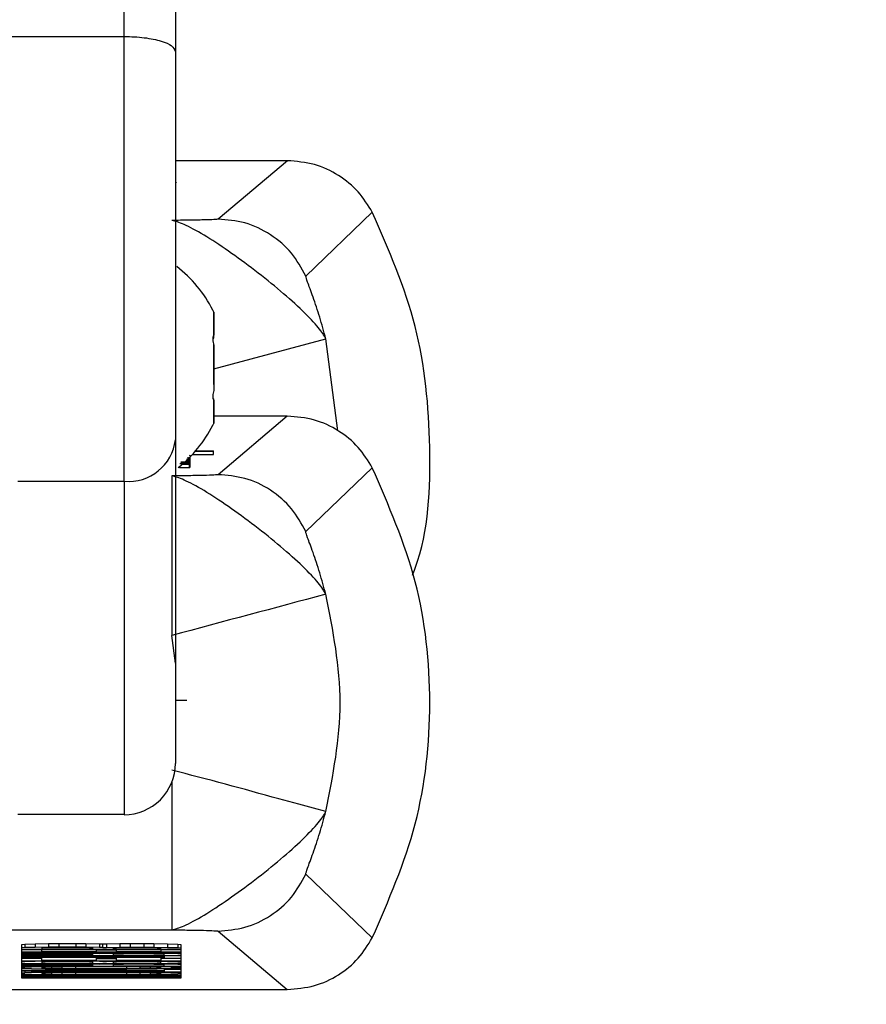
# Model space of a CAD drawing. Header units: inches. Extents: x 218.9 to 312.4, y 214.8 to 247.8.
# Tile 134 of 256: x 256.518 to 256.5833, y 223.5992 to 223.6751. Entities that reach past the tile are written whole.
import ezdxf

# ---------------------------------------------------------------- set-up
doc = ezdxf.new("R2010")
doc.units = ezdxf.units.IN
doc.header["$LTSCALE"] = 0.25
doc.header["$MEASUREMENT"] = 0
doc.layers.add('ANNOTATIONS', color=1, linetype='Continuous')
doc.layers.add('MOTOR RH', color=7, linetype='Continuous')
doc.styles.add('ARIAL', font='arial.ttf', dxfattribs={"height": 0.09375})
doc.dimstyles.new('STANDARD$0', dxfattribs={"dimtxt": 0.09375, "dimasz": 0.09375, "dimexe": 0.03125, "dimexo": 0.046875, "dimgap": 0.09, "dimtad": 0, "dimtih": 1, "dimtoh": 1, "dimdec": 4, "dimzin": 0, "dimdsep": 46, "dimtxsty": 'ARIAL', "dimcen": 0.09, "dimadec": 0, "dimazin": 0, "dimtfac": 1, "dimtdec": 4, "dimtofl": 0, "dimtmove": 0, "dimatfit": 1, "dimfxl": 1, "dimtolj": 1, "dimtzin": 0, "dimarcsym": 0})

# ---------------------------------------------------------------- blocks, each defined once
blk = doc.blocks.new('*D113')
at = {"layer": 'ANNOTATIONS', "color": 0, "lineweight": -2, "transparency": 16777216}
for p, q in [((255.4929976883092, 223.5726725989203), (255.4929976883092, 225.8445399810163)), ((256.9914460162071, 225.558016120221), (256.9914460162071, 225.8445399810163)), ((255.5867476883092, 225.8132899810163), (256.0611257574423, 225.8132899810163)), ((256.8976960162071, 225.8132899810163), (256.4233179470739, 225.8132899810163))]:
    blk.add_line(p, q, dxfattribs=at)
at = {"layer": 'ANNOTATIONS', "color": 0, "transparency": 16777216}
for points in [[(255.5867476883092, 225.8289149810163), (255.5867476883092, 225.7976649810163), (255.4929976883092, 225.8132899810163)], [(256.8976960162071, 225.8289149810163), (256.8976960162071, 225.7976649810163), (256.9914460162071, 225.8132899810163)]]:
    blk.add_solid(points, dxfattribs=at)
at = {"layer": 'defpoints', "color": 0, "transparency": 16777216}
for p in [(255.4929976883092, 225.8132899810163), (256.9914460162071, 225.511141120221), (255.4929976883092, 223.5257975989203)]:
    blk.add_point(p, dxfattribs=at)
at = {"layer": 'ANNOTATIONS', "color": 0, "transparency": 16777216, "insert": (256.2422218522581, 225.8132899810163), "char_height": 0.09375, "attachment_point": 5, "style": 'ARIAL'}
blk.add_mtext('\\A1;25"', dxfattribs=at)
blk = doc.blocks.new('*D115')
at = {"layer": 'ANNOTATIONS', "color": 0, "lineweight": -2, "transparency": 16777216}
for p, q in [((255.4929976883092, 223.5726725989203), (255.4929976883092, 225.542391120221)), ((256.8367468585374, 224.8765007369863), (256.8367468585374, 225.542391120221)), ((255.5867476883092, 225.511141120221), (255.87455039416, 225.511141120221)), ((256.7429968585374, 225.511141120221), (256.4551941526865, 225.511141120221))]:
    blk.add_line(p, q, dxfattribs=at)
at = {"layer": 'ANNOTATIONS', "color": 0, "transparency": 16777216}
for points in [[(255.5867476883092, 225.526766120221), (255.5867476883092, 225.495516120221), (255.4929976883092, 225.511141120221)], [(256.7429968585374, 225.526766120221), (256.7429968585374, 225.495516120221), (256.8367468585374, 225.511141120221)]]:
    blk.add_solid(points, dxfattribs=at)
at = {"layer": 'defpoints', "color": 0, "transparency": 16777216}
for p in [(256.8367468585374, 225.511141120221), (256.8367468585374, 224.8296257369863), (255.4929976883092, 223.5257975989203)]:
    blk.add_point(p, dxfattribs=at)
at = {"layer": 'ANNOTATIONS', "color": 0, "transparency": 16777216, "insert": (256.1648722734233, 225.511141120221), "char_height": 0.09375, "attachment_point": 5, "style": 'ARIAL'}
blk.add_mtext('\\A1;21 1/2"', dxfattribs=at)

msp = doc.modelspace()

# ---------------------------------------------------------------- linework, layer by layer
at = {"layer": 'MOTOR RH'}
for p, q in [((256.5260811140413, 223.6395169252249), (256.5260811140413, 223.6914691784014)), ((256.5152548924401, 223.6737895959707), (256.5260811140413, 223.6737872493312)), ((256.5386461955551, 223.6642199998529), (256.5300187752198, 223.6642199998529)), ((256.5386461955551, 223.6642199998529), (256.5333181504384, 223.6597121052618)), ((256.5300856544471, 223.6625280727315), (256.5300856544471, 223.6625069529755)), ((256.5451933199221, 223.6602424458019), (256.5400612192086, 223.6553262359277)), ((256.5329708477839, 223.6505461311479), (256.5329708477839, 223.6525384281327)), ((256.532906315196, 223.6505461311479), (256.5329708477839, 223.6505461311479)), ((256.5329708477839, 223.6506705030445), (256.5329215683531, 223.6506705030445)), ((256.5329708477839, 223.6481830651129), (256.5416170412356, 223.6504968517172)), ((256.5425486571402, 223.6434076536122), (256.5416123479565, 223.6504968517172)), ((256.5329708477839, 223.6469792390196), (256.5329708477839, 223.650025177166)), ((256.5329250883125, 223.6458716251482), (256.5329708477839, 223.6458716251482)), ((256.5329708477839, 223.6458059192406), (256.5329708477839, 223.6458716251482)), ((256.5329708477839, 223.64400370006), (256.5329708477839, 223.6457402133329)), ((256.5386450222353, 223.6445316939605), (256.5329708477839, 223.6445316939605)), ((256.5386450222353, 223.6445316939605), (256.5333181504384, 223.6400237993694)), ((256.5311134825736, 223.6415139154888), (256.5311475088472, 223.6415209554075)), ((256.5311475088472, 223.6414646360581), (256.5311475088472, 223.6415209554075)), ((256.5311475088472, 223.6405987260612), (256.5311475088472, 223.6413871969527)), ((256.531334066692, 223.6415843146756), (256.5329567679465, 223.6415843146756)), ((256.5315546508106, 223.6418283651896), (256.5329567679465, 223.6418283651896)), ((256.5315710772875, 223.6418494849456), (256.5329567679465, 223.6418494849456)), ((256.5329567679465, 223.6415843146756), (256.5329567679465, 223.6418494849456)), ((256.5303285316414, 223.6405846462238), (256.5303285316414, 223.6406386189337)), ((256.5305561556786, 223.6408310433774), (256.5311052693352, 223.6408310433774)), ((256.5306617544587, 223.6408662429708), (256.5306617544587, 223.6409155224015)), ((256.5307955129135, 223.6410445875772), (256.5310020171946, 223.6410445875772)), ((256.5310020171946, 223.6410657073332), (256.5308166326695, 223.6410657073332)), ((256.5308752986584, 223.6411196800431), (256.5310020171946, 223.6411196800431)), ((256.5310020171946, 223.6411407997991), (256.5308964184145, 223.6411407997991)), ((256.530915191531, 223.641157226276), (256.531058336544, 223.641157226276)), ((256.5310020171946, 223.6412440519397), (256.5310020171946, 223.6413707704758)), ((256.5310020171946, 223.6412604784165), (256.5311134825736, 223.6412675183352)), ((256.5310020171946, 223.6410445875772), (256.5310020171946, 223.6411407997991)), ((256.531058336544, 223.6412065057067), (256.531058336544, 223.6412980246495)), ((256.531058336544, 223.641157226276), (256.5311475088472, 223.6411713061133)), ((256.531058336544, 223.6409108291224), (256.531058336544, 223.641157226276)), ((256.5311052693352, 223.6405846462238), (256.5311052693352, 223.6408310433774)), ((256.5297383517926, 223.6399299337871), (256.5297383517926, 223.6276288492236)), ((256.5302651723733, 223.6406010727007), (256.5303285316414, 223.6405987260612)), ((256.5303285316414, 223.6405846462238), (256.5311052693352, 223.6405846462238)), ((256.5451933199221, 223.6405541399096), (256.5400612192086, 223.6356379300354)), ((256.5178913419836, 223.6395169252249), (256.5260811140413, 223.6395169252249)), ((256.5300176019, 223.6255051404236), (256.5297383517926, 223.6276288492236)), ((256.5309081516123, 223.6226164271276), (256.5300176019, 223.6226164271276)), ((256.5260799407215, 223.6138235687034), (256.5178913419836, 223.6138235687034)), ((256.5451933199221, 223.6043290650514), (256.5400600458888, 223.6092382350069)), ((256.4909261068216, 223.6049462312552), (256.5297383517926, 223.6049462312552)), ((256.5333181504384, 223.6048523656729), (256.5386450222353, 223.6003515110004)), ((256.5184193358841, 223.6038245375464), (256.5181565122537, 223.6038034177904)), ((256.5181565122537, 223.6038034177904), (256.5181565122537, 223.6012479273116)), ((256.5184193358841, 223.6035781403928), (256.5181565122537, 223.6035570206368)), ((256.5181565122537, 223.6034467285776), (256.5304599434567, 223.6034467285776)), ((256.5192042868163, 223.6038433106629), (256.5184193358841, 223.6038245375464)), ((256.5184193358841, 223.6038245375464), (256.5184193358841, 223.6035781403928)), ((256.5192042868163, 223.6035969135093), (256.5184193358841, 223.6035781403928)), ((256.5202508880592, 223.6038573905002), (256.5192042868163, 223.6038433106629)), ((256.5192042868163, 223.6038433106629), (256.5192042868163, 223.6035969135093)), ((256.5202508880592, 223.6036109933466), (256.5192042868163, 223.6035969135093)), ((256.5199892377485, 223.6035757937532), (256.5197275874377, 223.6035617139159)), ((256.5197275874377, 223.6035617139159), (256.5197275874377, 223.6034748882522)), ((256.5197275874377, 223.6034748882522), (256.5236546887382, 223.6034748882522)), ((256.5197275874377, 223.6032730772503), (256.5197275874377, 223.6034467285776)), ((256.52051253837, 223.6035828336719), (256.5199892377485, 223.6035757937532)), ((256.5210370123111, 223.6038620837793), (256.5202508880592, 223.6038573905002)), ((256.5202508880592, 223.6038573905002), (256.5202508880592, 223.6036109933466)), ((256.5210370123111, 223.6036156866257), (256.5202508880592, 223.6036109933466)), ((256.5212986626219, 223.603587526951), (256.52051253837, 223.6035828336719)), ((256.5223452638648, 223.6038620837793), (256.5210370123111, 223.6038620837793)), ((256.5210370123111, 223.6038620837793), (256.5210370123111, 223.6036156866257)), ((256.5223452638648, 223.6036156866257), (256.5210370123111, 223.6036156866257)), ((256.5220836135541, 223.603587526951), (256.5212986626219, 223.603587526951)), ((256.5228685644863, 223.6035828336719), (256.5220836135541, 223.603587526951)), ((256.523130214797, 223.6038573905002), (256.5223452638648, 223.6038620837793)), ((256.5223452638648, 223.6038620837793), (256.5223452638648, 223.6036156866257)), ((256.523130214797, 223.6036109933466), (256.5223452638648, 223.6036156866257)), ((256.5233930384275, 223.6035734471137), (256.5228685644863, 223.6035828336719)), ((256.5241779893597, 223.6038433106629), (256.523130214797, 223.6038573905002)), ((256.523130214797, 223.6038573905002), (256.523130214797, 223.6036109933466)), ((256.5241779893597, 223.6035969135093), (256.523130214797, 223.6036109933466)), ((256.5236546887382, 223.6035617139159), (256.5233930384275, 223.6035734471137)), ((256.5236546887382, 223.6034748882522), (256.5236546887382, 223.6035617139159)), ((256.5239163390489, 223.6034467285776), (256.5239163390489, 223.6032730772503)), ((256.5244396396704, 223.6038339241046), (256.5241779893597, 223.6038433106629)), ((256.5241779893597, 223.6038433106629), (256.5241779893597, 223.6035969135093)), ((256.5244396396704, 223.603587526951), (256.5241779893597, 223.6035969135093)), ((256.5247012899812, 223.6038433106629), (256.5244396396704, 223.6038339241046)), ((256.5244396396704, 223.603587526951), (256.5244396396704, 223.6038339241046)), ((256.5244396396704, 223.603587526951), (256.5247012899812, 223.6035969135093)), ((256.525747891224, 223.6038573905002), (256.5247012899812, 223.6038433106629)), ((256.5247012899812, 223.6038433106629), (256.5247012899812, 223.6035969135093)), ((256.5247012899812, 223.6035969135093), (256.525747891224, 223.6036109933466)), ((256.5254862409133, 223.6035734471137), (256.5252245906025, 223.6035617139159)), ((256.5252245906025, 223.6035617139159), (256.5252245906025, 223.6034748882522)), ((256.5252245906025, 223.6034748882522), (256.5288900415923, 223.6034748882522)), ((256.5260107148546, 223.6035828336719), (256.5254862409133, 223.6035734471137)), ((256.5254862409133, 223.6032730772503), (256.5254862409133, 223.6034467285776)), ((256.526534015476, 223.6038620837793), (256.525747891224, 223.6038573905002)), ((256.525747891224, 223.6038573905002), (256.525747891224, 223.6036109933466)), ((256.525747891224, 223.6036109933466), (256.526534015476, 223.6036156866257)), ((256.5267956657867, 223.603587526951), (256.5260107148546, 223.6035828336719)), ((256.5275806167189, 223.6038620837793), (256.526534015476, 223.6038620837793)), ((256.526534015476, 223.6038620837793), (256.526534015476, 223.6036156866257)), ((256.526534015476, 223.6036156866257), (256.5275806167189, 223.6036156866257)), ((256.5273189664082, 223.603587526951), (256.5267956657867, 223.603587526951)), ((256.5281039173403, 223.6035828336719), (256.5273189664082, 223.603587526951)), ((256.5283655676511, 223.6038573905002), (256.5275806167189, 223.6038620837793)), ((256.5275806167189, 223.6038620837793), (256.5275806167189, 223.6036156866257)), ((256.5275806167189, 223.6036156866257), (256.5283655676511, 223.6036109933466)), ((256.5286283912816, 223.6035734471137), (256.5281039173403, 223.6035828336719)), ((256.5294133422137, 223.6038433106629), (256.5283655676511, 223.6038573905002)), ((256.5283655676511, 223.6038573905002), (256.5283655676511, 223.6036109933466)), ((256.5283655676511, 223.6036109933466), (256.5294133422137, 223.6035969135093)), ((256.5288900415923, 223.6035617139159), (256.5286283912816, 223.6035734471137)), ((256.5288900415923, 223.6034748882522), (256.5288900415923, 223.6035617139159)), ((256.5288900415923, 223.6034467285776), (256.5288900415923, 223.6032730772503)), ((256.530198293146, 223.6038245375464), (256.5294133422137, 223.6038433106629)), ((256.5294133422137, 223.6038433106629), (256.5294133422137, 223.6035969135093)), ((256.5294133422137, 223.6035969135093), (256.530198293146, 223.6035781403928)), ((256.5304599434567, 223.6038034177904), (256.530198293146, 223.6038245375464)), ((256.530198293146, 223.6038245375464), (256.530198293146, 223.6035781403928)), ((256.530198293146, 223.6035781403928), (256.5304599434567, 223.6035570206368)), ((256.5304599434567, 223.6012479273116), (256.5304599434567, 223.6038034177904)), ((256.5197275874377, 223.6034115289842), (256.5181565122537, 223.6034115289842)), ((256.5181565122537, 223.6032472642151), (256.5304599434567, 223.6032472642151)), ((256.5304599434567, 223.6032097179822), (256.5181565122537, 223.6032097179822)), ((256.5181565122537, 223.6031839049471), (256.5304599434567, 223.6031839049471)), ((256.5241779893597, 223.6031064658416), (256.5181565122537, 223.6031463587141)), ((256.5181565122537, 223.6031158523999), (256.5236546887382, 223.6030783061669)), ((256.5236546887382, 223.6030008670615), (256.5181565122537, 223.6030008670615)), ((256.5181565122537, 223.6029727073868), (256.5304599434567, 223.6029727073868)), ((256.5291516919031, 223.6028647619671), (256.5181565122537, 223.6028647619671)), ((256.5181565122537, 223.6028366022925), (256.5291516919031, 223.6028366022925)), ((256.5197275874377, 223.6027286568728), (256.5181565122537, 223.6027286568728)), ((256.5239163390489, 223.6032730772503), (256.5197275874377, 223.6032730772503)), ((256.5197275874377, 223.6025902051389), (256.5197275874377, 223.6028366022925)), ((256.5236546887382, 223.6030008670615), (256.5236546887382, 223.6030783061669)), ((256.5254862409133, 223.6033927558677), (256.5239163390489, 223.6033927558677)), ((256.5239163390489, 223.6028366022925), (256.5239163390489, 223.6025902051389)), ((256.5254862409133, 223.6027098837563), (256.5239163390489, 223.6027098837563)), ((256.5241779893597, 223.6031839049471), (256.5241779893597, 223.6031064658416)), ((256.5247012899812, 223.6031228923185), (256.5241779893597, 223.6031064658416)), ((256.5247012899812, 223.6031839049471), (256.5247012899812, 223.6031228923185)), ((256.525747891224, 223.6031369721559), (256.5247012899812, 223.6031228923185)), ((256.5254862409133, 223.6031017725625), (256.5252245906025, 223.6030876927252)), ((256.5252245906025, 223.6030876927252), (256.5252245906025, 223.6030008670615)), ((256.5252245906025, 223.6030008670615), (256.5291516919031, 223.6030008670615)), ((256.5288900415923, 223.6032730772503), (256.5254862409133, 223.6032730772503)), ((256.5260107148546, 223.6031111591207), (256.5254862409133, 223.6031017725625)), ((256.5254862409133, 223.6025902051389), (256.5254862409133, 223.6028366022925)), ((256.525747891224, 223.6031839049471), (256.525747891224, 223.6031369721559)), ((256.526534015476, 223.603141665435), (256.525747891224, 223.6031369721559)), ((256.5267956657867, 223.6031158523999), (256.5260107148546, 223.6031111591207)), ((256.526534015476, 223.6031839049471), (256.526534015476, 223.603141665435)), ((256.5275806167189, 223.603141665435), (256.526534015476, 223.603141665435)), ((256.5275806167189, 223.6031158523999), (256.5267956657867, 223.6031158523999)), ((256.5275806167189, 223.6031839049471), (256.5275806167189, 223.603141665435)), ((256.5283655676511, 223.6031369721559), (256.5275806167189, 223.603141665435)), ((256.5283655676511, 223.6031111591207), (256.5275806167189, 223.6031158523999)), ((256.5283655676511, 223.6031839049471), (256.5283655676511, 223.6031369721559)), ((256.5294133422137, 223.6031228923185), (256.5283655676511, 223.6031369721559)), ((256.5288900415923, 223.6031017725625), (256.5283655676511, 223.6031111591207)), ((256.5304599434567, 223.6034115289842), (256.5288900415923, 223.6034115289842)), ((256.5291516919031, 223.6030876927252), (256.5288900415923, 223.6031017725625)), ((256.5288900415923, 223.6028366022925), (256.5288900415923, 223.6025902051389)), ((256.5304599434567, 223.6027286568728), (256.5288900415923, 223.6027286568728)), ((256.5291516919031, 223.6030008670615), (256.5291516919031, 223.6030876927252)), ((256.5291516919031, 223.6029727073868), (256.5291516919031, 223.6028647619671)), ((256.5304599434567, 223.6029375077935), (256.5291516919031, 223.6029375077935)), ((256.5291516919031, 223.6028366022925), (256.5291516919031, 223.6027638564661)), ((256.5291516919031, 223.6027638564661), (256.5304599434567, 223.6027638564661)), ((256.5294133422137, 223.6031839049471), (256.5294133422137, 223.6031228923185)), ((256.530198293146, 223.6031064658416), (256.5294133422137, 223.6031228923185)), ((256.530198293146, 223.6031839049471), (256.530198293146, 223.6031064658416)), ((256.5304599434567, 223.6030829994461), (256.530198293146, 223.6031064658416)), ((256.5181565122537, 223.6025643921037), (256.5304599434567, 223.6025643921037)), ((256.5184193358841, 223.6024916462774), (256.5181565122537, 223.6024681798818)), ((256.5181565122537, 223.6023602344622), (256.5304599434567, 223.6023578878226)), ((256.5241779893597, 223.6022827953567), (256.5181565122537, 223.6023226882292)), ((256.5181565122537, 223.6022898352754), (256.5236546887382, 223.602254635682)), ((256.5236546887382, 223.6021771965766), (256.5181565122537, 223.6021771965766)), ((256.5181565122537, 223.6021490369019), (256.5304599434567, 223.6021490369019)), ((256.5184193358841, 223.6020622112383), (256.5181565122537, 223.6020410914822)), ((256.5181565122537, 223.6020035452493), (256.5184193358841, 223.6019824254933)), ((256.5184193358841, 223.6025643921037), (256.5184193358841, 223.6024916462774)), ((256.5192042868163, 223.6025104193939), (256.5184193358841, 223.6024916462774)), ((256.5184193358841, 223.6021490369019), (256.5184193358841, 223.6020622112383)), ((256.5189426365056, 223.6020809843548), (256.5184193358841, 223.6020622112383)), ((256.5184193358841, 223.6019824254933), (256.5189426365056, 223.6019636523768)), ((256.5189426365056, 223.6021490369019), (256.5189426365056, 223.6020809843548)), ((256.5199892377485, 223.6020997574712), (256.5189426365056, 223.6020809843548)), ((256.5189426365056, 223.6019636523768), (256.5199892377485, 223.6019448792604)), ((256.5192042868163, 223.6025643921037), (256.5192042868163, 223.6025104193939)), ((256.5202508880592, 223.6025221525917), (256.5192042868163, 223.6025104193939)), ((256.5239163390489, 223.6025902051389), (256.5197275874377, 223.6025902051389)), ((256.5199892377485, 223.6024869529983), (256.5197275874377, 223.6024728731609)), ((256.5197275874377, 223.6024728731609), (256.5197275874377, 223.6023860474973)), ((256.5197275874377, 223.6023860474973), (256.5236546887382, 223.6023860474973)), ((256.5199892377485, 223.6020598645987), (256.5197275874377, 223.6020410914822)), ((256.5197275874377, 223.6020410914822), (256.5197275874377, 223.6020035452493)), ((256.5197275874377, 223.6020035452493), (256.5199892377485, 223.6019847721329)), ((256.52051253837, 223.6024963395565), (256.5199892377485, 223.6024869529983)), ((256.5199892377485, 223.6021490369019), (256.5199892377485, 223.6020997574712)), ((256.5210370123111, 223.6021091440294), (256.5199892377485, 223.6020997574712)), ((256.52051253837, 223.6020715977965), (256.5199892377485, 223.6020598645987)), ((256.5199892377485, 223.6019847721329), (256.5199892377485, 223.6020598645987)), ((256.5199892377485, 223.6019847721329), (256.52051253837, 223.6019730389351)), ((256.5199892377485, 223.6019448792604), (256.5210370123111, 223.6019354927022)), ((256.5202508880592, 223.6025643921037), (256.5202508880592, 223.6025221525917)), ((256.5210370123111, 223.6025268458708), (256.5202508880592, 223.6025221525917)), ((256.5212986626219, 223.6025010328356), (256.52051253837, 223.6024963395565)), ((256.5212986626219, 223.6020809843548), (256.52051253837, 223.6020715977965)), ((256.52051253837, 223.6019730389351), (256.52051253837, 223.6020715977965)), ((256.52051253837, 223.6019730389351), (256.5212986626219, 223.6019636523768)), ((256.5210370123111, 223.6025643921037), (256.5210370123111, 223.6025268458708)), ((256.5223452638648, 223.6025268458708), (256.5210370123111, 223.6025268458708)), ((256.5210370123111, 223.6021490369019), (256.5210370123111, 223.6021091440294)), ((256.5223452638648, 223.6021138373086), (256.5210370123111, 223.6021091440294)), ((256.5210370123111, 223.6019354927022), (256.5223452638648, 223.601930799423)), ((256.5220836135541, 223.6025010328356), (256.5212986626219, 223.6025010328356)), ((256.5223452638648, 223.6020856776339), (256.5212986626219, 223.6020809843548)), ((256.5212986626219, 223.6019636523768), (256.5212986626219, 223.6020809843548)), ((256.5212986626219, 223.6019636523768), (256.5223452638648, 223.6019589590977)), ((256.5228685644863, 223.6024963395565), (256.5220836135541, 223.6025010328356)), ((256.5223452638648, 223.6025643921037), (256.5223452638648, 223.6025268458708)), ((256.523130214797, 223.6025221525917), (256.5223452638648, 223.6025268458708)), ((256.5223452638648, 223.6021490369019), (256.5223452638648, 223.6021138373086)), ((256.5262723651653, 223.6021138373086), (256.5223452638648, 223.6021138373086)), ((256.5262723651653, 223.6020856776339), (256.5223452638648, 223.6020856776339)), ((256.5223452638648, 223.6019589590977), (256.5223452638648, 223.6020856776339)), ((256.5223452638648, 223.6019589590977), (256.5262723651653, 223.6019589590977)), ((256.5223452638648, 223.601930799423), (256.5262723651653, 223.601930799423)), ((256.5233918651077, 223.6024869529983), (256.5228685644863, 223.6024963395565)), ((256.523130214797, 223.6025643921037), (256.523130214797, 223.6025221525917)), ((256.5241779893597, 223.6025104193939), (256.523130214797, 223.6025221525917)), ((256.5236546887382, 223.6024728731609), (256.5233918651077, 223.6024869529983)), ((256.5236546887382, 223.6023860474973), (256.5236546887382, 223.6024728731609)), ((256.5236546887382, 223.6021771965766), (256.5236546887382, 223.602254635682)), ((256.5241779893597, 223.6025643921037), (256.5241779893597, 223.6025104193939)), ((256.5244396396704, 223.6025010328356), (256.5241779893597, 223.6025104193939)), ((256.5241779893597, 223.6023602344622), (256.5241779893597, 223.6022827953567)), ((256.5247012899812, 223.6022992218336), (256.5241779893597, 223.6022827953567)), ((256.5244396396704, 223.6025010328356), (256.5244396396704, 223.6025643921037)), ((256.5244396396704, 223.6025010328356), (256.5247012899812, 223.6025104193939)), ((256.5247012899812, 223.6025643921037), (256.5247012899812, 223.6025104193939)), ((256.5247012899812, 223.6025104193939), (256.525747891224, 223.6025221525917)), ((256.5247012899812, 223.6023602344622), (256.5247012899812, 223.6022992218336)), ((256.525747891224, 223.602313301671), (256.5247012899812, 223.6022992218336)), ((256.5254862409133, 223.6024869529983), (256.5252245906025, 223.6024728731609)), ((256.5252245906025, 223.6024728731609), (256.5252245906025, 223.6023860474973)), ((256.5252245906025, 223.6023860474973), (256.5288900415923, 223.6023860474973)), ((256.5254862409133, 223.6022781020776), (256.5252245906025, 223.6022640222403)), ((256.5252245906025, 223.6022640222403), (256.5252245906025, 223.6021771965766)), ((256.5252245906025, 223.6021771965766), (256.5291516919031, 223.6021771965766)), ((256.5288900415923, 223.6025902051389), (256.5254862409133, 223.6025902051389)), ((256.5260107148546, 223.6024963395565), (256.5254862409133, 223.6024869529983)), ((256.5260107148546, 223.6022851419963), (256.5254862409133, 223.6022781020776)), ((256.525747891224, 223.6025643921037), (256.525747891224, 223.6025221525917)), ((256.525747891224, 223.6025221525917), (256.526534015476, 223.6025268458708)), ((256.525747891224, 223.6023602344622), (256.525747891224, 223.602313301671)), ((256.526534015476, 223.6023179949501), (256.525747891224, 223.602313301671)), ((256.5267956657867, 223.6025010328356), (256.5260107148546, 223.6024963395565)), ((256.5267956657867, 223.6022898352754), (256.5260107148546, 223.6022851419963)), ((256.5262723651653, 223.6021490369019), (256.5262723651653, 223.6021138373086)), ((256.5275806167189, 223.6021091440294), (256.5262723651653, 223.6021138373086)), ((256.5273189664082, 223.6020809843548), (256.5262723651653, 223.6020856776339)), ((256.5262723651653, 223.6019589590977), (256.5262723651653, 223.6020856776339)), ((256.5262723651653, 223.6019589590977), (256.5273189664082, 223.6019636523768)), ((256.5275806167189, 223.6019354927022), (256.5262723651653, 223.601930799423)), ((256.526534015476, 223.6025643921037), (256.526534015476, 223.6025268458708)), ((256.526534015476, 223.6025268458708), (256.5275806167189, 223.6025268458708)), ((256.526534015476, 223.6023578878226), (256.526534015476, 223.6023179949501)), ((256.5275806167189, 223.6023179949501), (256.526534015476, 223.6023179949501)), ((256.5273189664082, 223.6025010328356), (256.5267956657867, 223.6025010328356)), ((256.5275806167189, 223.6022898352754), (256.5267956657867, 223.6022898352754)), ((256.5281039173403, 223.6024963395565), (256.5273189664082, 223.6025010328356)), ((256.5281039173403, 223.6020715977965), (256.5273189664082, 223.6020809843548)), ((256.5273189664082, 223.6019636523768), (256.5273189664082, 223.6020809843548)), ((256.5273189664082, 223.6019636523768), (256.5281039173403, 223.6019730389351)), ((256.5275806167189, 223.6025643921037), (256.5275806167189, 223.6025268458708)), ((256.5275806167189, 223.6025268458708), (256.5283655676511, 223.6025221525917)), ((256.5275806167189, 223.6023578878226), (256.5275806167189, 223.6023179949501)), ((256.5283655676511, 223.602313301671), (256.5275806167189, 223.6023179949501)), ((256.5283655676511, 223.6022851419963), (256.5275806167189, 223.6022898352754)), ((256.5275806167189, 223.6021490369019), (256.5275806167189, 223.6021091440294)), ((256.5286283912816, 223.6020997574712), (256.5275806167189, 223.6021091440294)), ((256.5286283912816, 223.6019448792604), (256.5275806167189, 223.6019354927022)), ((256.5286283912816, 223.6024869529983), (256.5281039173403, 223.6024963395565)), ((256.5286283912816, 223.6020575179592), (256.5281039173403, 223.6020715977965)), ((256.5281039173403, 223.6019730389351), (256.5281039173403, 223.6020715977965)), ((256.5281039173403, 223.6019730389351), (256.5286283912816, 223.6019847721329)), ((256.5283655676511, 223.6025643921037), (256.5283655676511, 223.6025221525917)), ((256.5283655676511, 223.6025221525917), (256.5294133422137, 223.6025080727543)), ((256.5283655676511, 223.6023578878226), (256.5283655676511, 223.602313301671)), ((256.5294133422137, 223.6022992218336), (256.5283655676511, 223.602313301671)), ((256.5288900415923, 223.6022781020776), (256.5283655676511, 223.6022851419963)), ((256.5288900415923, 223.6024728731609), (256.5286283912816, 223.6024869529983)), ((256.5286283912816, 223.6021490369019), (256.5286283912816, 223.6020997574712)), ((256.5296749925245, 223.6020809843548), (256.5286283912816, 223.6020997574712)), ((256.5288900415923, 223.6020410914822), (256.5286283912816, 223.6020575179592)), ((256.5286283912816, 223.6019847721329), (256.5286283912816, 223.6020575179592)), ((256.5286283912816, 223.6019847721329), (256.5288900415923, 223.6020035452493)), ((256.5296749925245, 223.6019636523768), (256.5286283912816, 223.6019448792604)), ((256.5288900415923, 223.6023860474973), (256.5288900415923, 223.6024728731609)), ((256.5291516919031, 223.6022640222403), (256.5288900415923, 223.6022781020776)), ((256.5288900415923, 223.6020035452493), (256.5288900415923, 223.6020410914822)), ((256.5291516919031, 223.6021771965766), (256.5291516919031, 223.6022640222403)), ((256.5291516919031, 223.6019542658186), (256.5291516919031, 223.6018228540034)), ((256.5294133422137, 223.6025643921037), (256.5294133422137, 223.6025080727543)), ((256.5294133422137, 223.6025080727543), (256.530198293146, 223.6024916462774)), ((256.5294133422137, 223.6023578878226), (256.5294133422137, 223.6022992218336)), ((256.530198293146, 223.6022804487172), (256.5294133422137, 223.6022992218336)), ((256.5296749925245, 223.6021490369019), (256.5296749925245, 223.6020809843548)), ((256.530198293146, 223.6020622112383), (256.5296749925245, 223.6020809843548)), ((256.530198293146, 223.6019800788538), (256.5296749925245, 223.6019636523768)), ((256.530198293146, 223.6025643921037), (256.530198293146, 223.6024916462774)), ((256.530198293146, 223.6024916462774), (256.5304599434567, 223.6024681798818)), ((256.530198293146, 223.6023578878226), (256.530198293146, 223.6022804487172)), ((256.5304599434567, 223.6022593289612), (256.530198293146, 223.6022804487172)), ((256.530198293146, 223.6021490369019), (256.530198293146, 223.6020622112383)), ((256.5304599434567, 223.6020410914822), (256.530198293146, 223.6020622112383)), ((256.5304599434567, 223.6020035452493), (256.530198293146, 223.6019800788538)), ((256.5291516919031, 223.6018228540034), (256.5181565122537, 223.6018228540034)), ((256.5181565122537, 223.6017946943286), (256.5291516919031, 223.6017946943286)), ((256.5184193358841, 223.6016351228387), (256.5181565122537, 223.6016116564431)), ((256.5181565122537, 223.6015764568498), (256.5184193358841, 223.6015529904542)), ((256.5304599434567, 223.6014661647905), (256.5181565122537, 223.6014661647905)), ((256.5181565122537, 223.6014403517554), (256.5278422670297, 223.6014403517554)), ((256.5278422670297, 223.6014403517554), (256.5181565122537, 223.6013769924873)), ((256.5181565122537, 223.6013394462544), (256.5278422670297, 223.6012760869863)), ((256.5278422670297, 223.6012760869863), (256.5181565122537, 223.6012760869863)), ((256.5181565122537, 223.6012479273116), (256.5304599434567, 223.6012479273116)), ((256.5184193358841, 223.6017946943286), (256.5184193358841, 223.6016351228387)), ((256.5189426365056, 223.6016538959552), (256.5184193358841, 223.6016351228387)), ((256.5184193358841, 223.6015529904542), (256.5189426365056, 223.6015342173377)), ((256.5189426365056, 223.6017946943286), (256.5189426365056, 223.6016538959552)), ((256.5199892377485, 223.6016726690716), (256.5189426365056, 223.6016538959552)), ((256.5189426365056, 223.6015342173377), (256.5199892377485, 223.6015177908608)), ((256.5194659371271, 223.6013582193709), (256.5304599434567, 223.601426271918)), ((256.5304599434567, 223.6012901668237), (256.5194659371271, 223.6013582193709)), ((256.5199892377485, 223.6016304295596), (256.5197275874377, 223.6016116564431)), ((256.5197275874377, 223.6016116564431), (256.5197275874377, 223.6015764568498)), ((256.5197275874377, 223.6015764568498), (256.5199892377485, 223.6015576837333)), ((256.5199892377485, 223.6017946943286), (256.5199892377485, 223.6016726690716)), ((256.5210370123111, 223.6016797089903), (256.5199892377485, 223.6016726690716)), ((256.52051253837, 223.6016445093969), (256.5199892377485, 223.6016304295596)), ((256.5199892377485, 223.6015576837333), (256.5199892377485, 223.6016304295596)), ((256.5199892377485, 223.6015576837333), (256.52051253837, 223.6015436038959)), ((256.5199892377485, 223.6015177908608), (256.5210370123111, 223.6015084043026)), ((256.5212986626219, 223.6016538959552), (256.52051253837, 223.6016445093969)), ((256.52051253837, 223.6015436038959), (256.52051253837, 223.6016445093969)), ((256.52051253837, 223.6015436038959), (256.5212986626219, 223.6015342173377)), ((256.5210370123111, 223.6017946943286), (256.5210370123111, 223.6016797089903)), ((256.5223452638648, 223.6016844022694), (256.5210370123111, 223.6016797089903)), ((256.5210370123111, 223.6015084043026), (256.5223452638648, 223.6015037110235)), ((256.5223452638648, 223.6016585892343), (256.5212986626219, 223.6016538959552)), ((256.5212986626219, 223.6015342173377), (256.5212986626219, 223.6016538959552)), ((256.5212986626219, 223.6015342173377), (256.5223452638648, 223.6015295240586)), ((256.5223452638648, 223.6017946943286), (256.5223452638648, 223.6016844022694)), ((256.5262723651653, 223.6016844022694), (256.5223452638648, 223.6016844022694)), ((256.5262723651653, 223.6016585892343), (256.5223452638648, 223.6016585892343)), ((256.5223452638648, 223.6015295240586), (256.5223452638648, 223.6016585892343)), ((256.5223452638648, 223.6015295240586), (256.5262723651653, 223.6015295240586)), ((256.5223452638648, 223.6015037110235), (256.5262723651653, 223.6015037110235)), ((256.5262723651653, 223.6017946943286), (256.5262723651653, 223.6016844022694)), ((256.5275806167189, 223.6016797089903), (256.5262723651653, 223.6016844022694)), ((256.5273189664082, 223.6016538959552), (256.5262723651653, 223.6016585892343)), ((256.5262723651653, 223.6015295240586), (256.5262723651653, 223.6016585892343)), ((256.5262723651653, 223.6015295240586), (256.5273189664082, 223.6015342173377)), ((256.5275806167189, 223.6015084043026), (256.5262723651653, 223.6015037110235)), ((256.5281039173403, 223.6016445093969), (256.5273189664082, 223.6016538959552)), ((256.5273189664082, 223.6015342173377), (256.5273189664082, 223.6016538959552)), ((256.5273189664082, 223.6015342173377), (256.5281039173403, 223.6015436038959)), ((256.5275806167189, 223.6017946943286), (256.5275806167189, 223.6016797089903)), ((256.5286283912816, 223.6016726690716), (256.5275806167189, 223.6016797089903)), ((256.5286283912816, 223.6015177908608), (256.5275806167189, 223.6015084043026)), ((256.5286283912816, 223.6016304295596), (256.5281039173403, 223.6016445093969)), ((256.5281039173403, 223.6015436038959), (256.5281039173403, 223.6016445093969)), ((256.5281039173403, 223.6015436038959), (256.5286283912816, 223.6015576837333)), ((256.5286283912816, 223.6017946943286), (256.5286283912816, 223.6016726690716)), ((256.5296749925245, 223.6016538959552), (256.5286283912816, 223.6016726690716)), ((256.5288900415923, 223.6016116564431), (256.5286283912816, 223.6016304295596)), ((256.5286283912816, 223.6015576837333), (256.5286283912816, 223.6016304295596)), ((256.5286283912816, 223.6015576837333), (256.5288900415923, 223.6015764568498)), ((256.5296749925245, 223.6015342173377), (256.5286283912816, 223.6015177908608)), ((256.5288900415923, 223.6015764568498), (256.5288900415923, 223.6016116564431)), ((256.5304599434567, 223.6018955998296), (256.5291516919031, 223.6018955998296)), ((256.5291516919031, 223.6017946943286), (256.5291516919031, 223.6017219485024)), ((256.5291516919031, 223.6017219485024), (256.5304599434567, 223.6017219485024)), ((256.5296749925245, 223.6017219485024), (256.5296749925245, 223.6016538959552)), ((256.530198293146, 223.6016351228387), (256.5296749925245, 223.6016538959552)), ((256.530198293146, 223.6015529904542), (256.5296749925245, 223.6015342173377)), ((256.530198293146, 223.6017219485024), (256.530198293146, 223.6016351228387)), ((256.5304599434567, 223.6016116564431), (256.530198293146, 223.6016351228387)), ((256.5304599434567, 223.6015764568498), (256.530198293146, 223.6015529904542)), ((256.4820194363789, 223.6003515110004), (256.5386450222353, 223.6003515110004))]:
    msp.add_line(p, q, dxfattribs=at)
at = {"layer": 'MOTOR RH', "flags": 128}
for points in [[(256.5329027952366, 223.6527003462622), (256.532916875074, 223.6526651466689), (256.5329567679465, 223.6525712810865), (256.5329708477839, 223.6525384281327)], [(256.5416170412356, 223.6140676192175), (256.5406713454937, 223.6143210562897), (256.5395437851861, 223.6146214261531), (256.5380020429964, 223.6150367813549), (256.5380008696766, 223.6150344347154)]]:
    msp.add_lwpolyline(points, dxfattribs=at)
at = {"layer": 'MOTOR RH'}
for centre, radius, start, end in [((256.524112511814, 223.6482709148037), 0.009842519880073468, 26.71353415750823, 52.34611729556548), ((256.524112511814, 223.6482709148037), 0.00984251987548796, 308.521786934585, 333.2754482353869), ((256.5264173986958, 223.6431243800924), 0.003623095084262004, 264.6743146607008, 353.5558234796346), ((274.3144476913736, 223.6258579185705), 17.78837182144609, 179.9560047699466, 180.0387622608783), ((257.647375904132, 219.4761439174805), 4.299295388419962, 104.9037100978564, 105.067588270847), ((256.5260805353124, 223.6177595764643), 0.003937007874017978, 269.9990978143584, 359.99909781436), ((256.4534894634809, 223.3160152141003), 0.3107324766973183, 74.21818661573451, 75.79545096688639)]:
    msp.add_arc(centre, radius, start, end, dxfattribs=at)
for points, knots in [([(256.5300199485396, 223.7624456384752), (256.5300199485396, 223.7624456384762), (256.5300199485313, 223.7624456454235), (256.5300199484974, 223.7621357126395), (256.5300199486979, 223.7607528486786), (256.5300199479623, 223.7584990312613), (256.5300199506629, 223.7554514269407), (256.5300199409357, 223.7516655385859), (256.5300199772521, 223.7471701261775), (256.5300198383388, 223.741948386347), (256.5300203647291, 223.7359701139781), (256.5300183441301, 223.729327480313), (256.5300188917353, 223.7220509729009), (256.5300187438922, 223.7142850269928), (256.5300187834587, 223.7061520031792), (256.5300187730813, 223.6977745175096), (256.5300187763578, 223.6866057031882), (256.5300187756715, 223.6781663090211), (256.5300187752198, 223.6726115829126)], [0, 0, 0, 0, 8.584899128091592e-06, 0.06392778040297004, 0.1278487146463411, 0.1903500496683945, 0.2528588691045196, 0.3130910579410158, 0.3733157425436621, 0.4350635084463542, 0.4968272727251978, 0.5604164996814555, 0.6240138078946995, 0.688103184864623, 0.7521815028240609, 0.8153024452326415, 0.878433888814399, 1, 1, 1, 1]), ([(256.5260811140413, 223.6737872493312), (256.526343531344, 223.6737832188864), (256.5268715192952, 223.673775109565), (256.5276340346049, 223.6737076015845), (256.5283375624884, 223.6735924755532), (256.5291083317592, 223.6734027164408), (256.5298468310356, 223.6730816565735), (256.529959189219, 223.6727744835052), (256.5300187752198, 223.6726115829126)], [0, 0, 0, 0, 0.1230267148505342, 0.2475317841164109, 0.3741830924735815, 0.502999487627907, 0.7364297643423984, 1, 1, 1, 1]), ([(256.5300187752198, 223.6726115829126), (256.5300187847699, 223.6714805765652), (256.5300188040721, 223.6691946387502), (256.5300186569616, 223.6652042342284), (256.5300192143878, 223.6610136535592), (256.530017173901, 223.6567832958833), (256.5300177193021, 223.6526649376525), (256.5300175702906, 223.6488148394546), (256.5300176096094, 223.6453670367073), (256.5300176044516, 223.6435945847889), (256.5300176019, 223.6427177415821)], [0, 0, 0, 0, 0.1237007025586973, 0.2500181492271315, 0.3763217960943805, 0.4999683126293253, 0.6236496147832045, 0.7499823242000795, 0.8763146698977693, 0.9999999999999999, 0.9999999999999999, 0.9999999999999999, 0.9999999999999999]), ([(256.5451933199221, 223.6602424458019), (256.5448563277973, 223.6607876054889), (256.5441707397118, 223.6618966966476), (256.5426118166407, 223.6631591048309), (256.5407365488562, 223.6640466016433), (256.5393500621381, 223.6641616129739), (256.5386461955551, 223.6642199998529)], [0, 0, 0, 0, 0.237943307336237, 0.4840798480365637, 0.7380869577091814, 1, 1, 1, 1]), ([(256.5333181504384, 223.6597121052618), (256.5332424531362, 223.659701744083), (256.5330874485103, 223.6596805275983), (256.5322222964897, 223.6596520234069), (256.5311195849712, 223.6596313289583), (256.530191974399, 223.6596225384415), (256.5297383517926, 223.6596182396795)], [0, 0, 0, 0, 0.2428676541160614, 0.4973177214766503, 0.7541769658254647, 1, 1, 1, 1]), ([(256.5416170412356, 223.6504968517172), (256.5414648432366, 223.6507567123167), (256.5411602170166, 223.6512768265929), (256.5398866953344, 223.652617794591), (256.5381786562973, 223.654154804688), (256.536163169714, 223.6557798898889), (256.5340726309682, 223.6573013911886), (256.5321812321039, 223.6585440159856), (256.5305761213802, 223.6594045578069), (256.5300175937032, 223.6595470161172), (256.5297383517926, 223.6596182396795)], [0, 0, 0, 0, 0.1249422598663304, 0.2500735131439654, 0.375037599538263, 0.5000559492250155, 0.6250584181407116, 0.7499922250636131, 0.8750059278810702, 1, 1, 1, 1]), ([(256.5400612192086, 223.6553262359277), (256.5397275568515, 223.6559382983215), (256.5390462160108, 223.6571881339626), (256.5373896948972, 223.6585961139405), (256.5354316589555, 223.6595411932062), (256.5340127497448, 223.6596559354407), (256.5333181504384, 223.6597121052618)], [0, 0, 0, 0, 0.2448256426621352, 0.4999356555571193, 0.7552032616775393, 0.9999999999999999, 0.9999999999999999, 0.9999999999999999, 0.9999999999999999]), ([(256.548300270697, 223.6322845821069), (256.5483666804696, 223.6324587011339), (256.5495488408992, 223.6355581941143), (256.5498234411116, 223.6421650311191), (256.5489901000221, 223.6515762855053), (256.5464589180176, 223.6573537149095), (256.5451933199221, 223.6602424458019)], [0, 0, 0, 0, 0.01945088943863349, 0.3462453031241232, 0.673120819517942, 1, 1, 1, 1]), ([(256.5416123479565, 223.6504968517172), (256.5414568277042, 223.6510599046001), (256.541138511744, 223.6522123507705), (256.5406352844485, 223.6537035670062), (256.5401562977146, 223.6549785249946), (256.5400920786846, 223.6552133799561), (256.5400612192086, 223.6553262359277)], [0, 0, 0, 0, 0.2536233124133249, 0.5191114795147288, 0.76891635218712, 1, 1, 1, 1]), ([(256.5329708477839, 223.6525384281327), (256.5329708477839, 223.6524418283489), (256.5329708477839, 223.6522485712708), (256.5329708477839, 223.6515319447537), (256.5329708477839, 223.6509717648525), (256.5329708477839, 223.6507854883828)], [0, 0, 0, 0, 0.4001462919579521, 0.8005308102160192, 1, 1, 1, 1]), ([(256.5329708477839, 223.6507854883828), (256.532953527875, 223.6507545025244), (256.5329189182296, 223.6506925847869), (256.5328974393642, 223.6505265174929), (256.5329086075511, 223.6503286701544), (256.5329351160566, 223.6501545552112), (256.5329622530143, 223.6500562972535), (256.5329708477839, 223.650025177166)], [0, 0, 0, 0, 0.2301842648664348, 0.4599675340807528, 0.6796200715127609, 0.8985298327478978, 0.9999999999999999, 0.9999999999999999, 0.9999999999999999, 0.9999999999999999]), ([(256.5329708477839, 223.650025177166), (256.5329708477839, 223.6495657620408), (256.5329708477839, 223.6486478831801), (256.5329708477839, 223.6474111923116), (256.5329708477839, 223.6467404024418), (256.5329708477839, 223.6465169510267)], [0, 0, 0, 0, 0.4005755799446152, 0.8003216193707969, 1, 1, 1, 1]), ([(256.5329708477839, 223.6465169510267), (256.5329528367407, 223.6464450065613), (256.5329167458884, 223.6463008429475), (256.5328985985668, 223.646087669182), (256.5329061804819, 223.6459107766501), (256.5329359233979, 223.6458080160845), (256.5329623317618, 223.6457691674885), (256.5329708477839, 223.6457566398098)], [0, 0, 0, 0, 0.229571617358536, 0.4600197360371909, 0.6791415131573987, 0.8965313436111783, 1, 1, 1, 1]), ([(256.5329708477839, 223.6457566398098), (256.5329708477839, 223.6453948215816), (256.5329708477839, 223.6446712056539), (256.5329708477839, 223.6441489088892), (256.5329708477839, 223.6440399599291), (256.5329708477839, 223.64400370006)], [0, 0, 0, 0, 0.4002000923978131, 0.8003774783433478, 1, 1, 1, 1]), ([(256.5451933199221, 223.6405541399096), (256.5448564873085, 223.6410995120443), (256.54417148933, 223.6422086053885), (256.5426103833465, 223.6434677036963), (256.5407369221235, 223.6443592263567), (256.5393494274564, 223.6444736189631), (256.5386450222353, 223.6445316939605)], [0, 0, 0, 0, 0.2379248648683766, 0.4838547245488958, 0.7379626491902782, 1, 1, 1, 1]), ([(256.5329708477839, 223.64400370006), (256.5329527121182, 223.6439622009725), (256.5329164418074, 223.6438792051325), (256.5329044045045, 223.6438405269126), (256.5329019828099, 223.6438416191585), (256.5329016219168, 223.6438417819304)], [0, 0, 0, 0, 0.4597581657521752, 0.9194904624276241, 1, 1, 1, 1]), ([(256.5300176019, 223.6427177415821), (256.5300176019, 223.6402514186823), (256.5300176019, 223.635271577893), (256.5300176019, 223.6291967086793), (256.5300176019, 223.6241949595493), (256.5300176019, 223.6205422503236), (256.5300176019, 223.6181974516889), (256.5300176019, 223.6179053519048), (256.5300176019, 223.6177588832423)], [0, 0, 0, 0, 0.159573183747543, 0.3221999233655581, 0.487683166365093, 0.6573210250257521, 0.8281692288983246, 1, 1, 1, 1]), ([(256.5307075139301, 223.6408662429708), (256.5306451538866, 223.6408672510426), (256.5305371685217, 223.6408689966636), (256.5304201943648, 223.640868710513), (256.5303707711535, 223.6408685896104)], [0, 0, 0, 0, 0.577486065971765, 1, 1, 1, 1]), ([(256.5304024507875, 223.6409084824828), (256.5304143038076, 223.6409084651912), (256.5305180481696, 223.6409083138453), (256.5305942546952, 223.6409121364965), (256.5306617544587, 223.6409155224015)], [0, 0, 0, 0, 0.1142521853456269, 1, 1, 1, 1]), ([(256.5311475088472, 223.6409460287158), (256.5311279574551, 223.6409513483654), (256.5310921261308, 223.6409610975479), (256.5307968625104, 223.6409756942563), (256.5305416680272, 223.6409813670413), (256.53044234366, 223.6409835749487)], [0, 0, 0, 0, 0.4231416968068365, 0.7754807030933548, 0.9999999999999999, 0.9999999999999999, 0.9999999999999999, 0.9999999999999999]), ([(256.5306617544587, 223.6409155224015), (256.5307589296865, 223.6409186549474), (256.5309950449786, 223.6409262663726), (256.5311309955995, 223.6409357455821), (256.5311436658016, 223.6409436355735), (256.5311475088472, 223.6409460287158)], [0, 0, 0, 0, 0.3276249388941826, 0.7960594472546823, 1, 1, 1, 1]), ([(256.5310512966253, 223.6408568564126), (256.5310138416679, 223.6408582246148), (256.5309391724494, 223.6408609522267), (256.5307978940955, 223.6408663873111), (256.5307177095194, 223.6408662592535), (256.5307075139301, 223.6408662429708)], [0, 0, 0, 0, 0.4676586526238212, 0.9323119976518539, 0.9999999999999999, 0.9999999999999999, 0.9999999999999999, 0.9999999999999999]), ([(256.5311475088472, 223.6411713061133), (256.5311388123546, 223.6411735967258), (256.5311243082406, 223.6411774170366), (256.531011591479, 223.64118285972), (256.5309152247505, 223.6411846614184), (256.5308764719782, 223.6411853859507)], [0, 0, 0, 0, 0.472366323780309, 0.7878181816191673, 1, 1, 1, 1]), ([(256.5309914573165, 223.6412111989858), (256.5310393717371, 223.641213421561), (256.5311396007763, 223.6412180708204), (256.5311447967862, 223.6412243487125), (256.5311475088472, 223.6412276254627)], [0, 0, 0, 0, 0.478049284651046, 0.9999999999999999, 0.9999999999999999, 0.9999999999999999, 0.9999999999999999]), ([(256.5311475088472, 223.6408451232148), (256.5311441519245, 223.6408476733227), (256.5311373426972, 223.6408528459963), (256.5310802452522, 223.6408555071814), (256.5310512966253, 223.6408568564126)], [0, 0, 0, 0, 0.4929961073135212, 1, 1, 1, 1]), ([(256.5311052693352, 223.6408310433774), (256.5311158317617, 223.6408333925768), (256.5311370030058, 223.6408381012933), (256.5311440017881, 223.6408427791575), (256.5311475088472, 223.6408451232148)], [0, 0, 0, 0, 0.4989043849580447, 1, 1, 1, 1]), ([(256.5333181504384, 223.6400237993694), (256.5332424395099, 223.6400134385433), (256.5330874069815, 223.6399922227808), (256.5322223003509, 223.6399637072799), (256.5311187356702, 223.6399430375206), (256.5301914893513, 223.6399342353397), (256.5297383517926, 223.6399299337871)], [0, 0, 0, 0, 0.2428753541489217, 0.4973334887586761, 0.7543510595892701, 1, 1, 1, 1]), ([(256.5416170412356, 223.6308085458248), (256.5414648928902, 223.6310683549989), (256.5411604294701, 223.6315882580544), (256.53988668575, 223.6329295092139), (256.5381786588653, 223.634466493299), (256.5361631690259, 223.6360915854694), (256.5340726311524, 223.637613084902), (256.5321812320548, 223.6388557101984), (256.5305761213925, 223.6397162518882), (256.5300175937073, 223.6398587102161), (256.5297383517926, 223.6399299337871)], [0, 0, 0, 0, 0.1249877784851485, 0.2501125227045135, 0.3750701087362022, 0.5000819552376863, 0.6250779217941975, 0.7500052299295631, 0.8750124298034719, 1, 1, 1, 1]), ([(256.5311052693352, 223.6405846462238), (256.5311158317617, 223.6405869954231), (256.5311370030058, 223.6405917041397), (256.5311440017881, 223.6405963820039), (256.5311475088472, 223.6405987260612)], [0, 0, 0, 0, 0.4989043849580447, 1, 1, 1, 1]), ([(256.5400612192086, 223.6356379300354), (256.5397275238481, 223.6362499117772), (256.5390461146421, 223.6374995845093), (256.5373900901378, 223.6389088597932), (256.5354303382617, 223.6398489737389), (256.5340122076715, 223.6399663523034), (256.5333181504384, 223.6400237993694)], [0, 0, 0, 0, 0.2448476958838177, 0.499981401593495, 0.755282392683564, 1, 1, 1, 1]), ([(256.5451933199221, 223.6043290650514), (256.5464479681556, 223.6072148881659), (256.5489570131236, 223.6129859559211), (256.5499478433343, 223.6224410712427), (256.5489589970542, 223.6318968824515), (256.5464485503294, 223.6376683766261), (256.5451933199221, 223.6405541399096)], [0, 0, 0, 0, 0.2500077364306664, 0.4999653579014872, 0.7499812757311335, 1, 1, 1, 1]), ([(256.5416123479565, 223.6308061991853), (256.5414568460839, 223.631370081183), (256.5411387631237, 223.6325235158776), (256.5406356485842, 223.6340153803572), (256.5401548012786, 223.6352901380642), (256.5400907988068, 223.6355250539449), (256.5400600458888, 223.6356379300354)], [0, 0, 0, 0, 0.2538408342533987, 0.5192377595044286, 0.7689957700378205, 1, 1, 1, 1]), ([(256.5416123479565, 223.6140676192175), (256.5421650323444, 223.616857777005), (256.5432702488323, 223.6224373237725), (256.5421649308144, 223.6280168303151), (256.5416123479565, 223.6308061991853)], [0, 0, 0, 0, 0.5000688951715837, 1, 1, 1, 1]), ([(256.5297383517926, 223.6163837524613), (256.5297383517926, 223.6150925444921), (256.5297383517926, 223.6122159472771), (256.5297383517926, 223.6084533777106), (256.5297383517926, 223.6055898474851), (256.5297383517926, 223.6051607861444), (256.5297383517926, 223.6049462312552)], [0, 0, 0, 0, 0.2135081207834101, 0.4756606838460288, 0.7378007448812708, 1, 1, 1, 1]), ([(256.5297383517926, 223.6049462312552), (256.5300172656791, 223.6050175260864), (256.5305753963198, 223.6051601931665), (256.5321797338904, 223.6060204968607), (256.5340725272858, 223.6072627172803), (256.5361632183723, 223.6087846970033), (256.5381786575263, 223.6104096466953), (256.5398866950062, 223.6119466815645), (256.5411602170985, 223.6132876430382), (256.5414648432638, 223.6138077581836), (256.5416170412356, 223.6140676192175)], [0, 0, 0, 0, 0.1249202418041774, 0.249976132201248, 0.3749515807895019, 0.4999441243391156, 0.6249624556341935, 0.7499265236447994, 0.8750577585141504, 1, 1, 1, 1]), ([(256.5400600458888, 223.6092382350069), (256.5400907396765, 223.6093509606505), (256.5401545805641, 223.6095854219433), (256.5406359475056, 223.6108615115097), (256.541138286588, 223.6123517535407), (256.5414567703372, 223.6135045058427), (256.5416123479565, 223.6140676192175)], [0, 0, 0, 0, 0.2312045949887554, 0.4808890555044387, 0.7464170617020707, 1, 1, 1, 1]), ([(256.5333181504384, 223.6048523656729), (256.5340122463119, 223.6049097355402), (256.5354300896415, 223.6050269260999), (256.5373892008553, 223.6059680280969), (256.5390461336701, 223.6073761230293), (256.5397275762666, 223.6086261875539), (256.5400612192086, 223.6092382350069)], [0, 0, 0, 0, 0.2447255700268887, 0.4999057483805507, 0.7551475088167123, 1, 1, 1, 1]), ([(256.5297383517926, 223.6049462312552), (256.5301913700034, 223.6049419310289), (256.5311179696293, 223.6049331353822), (256.5322229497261, 223.6049124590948), (256.533085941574, 223.6048839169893), (256.5332419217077, 223.604862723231), (256.5333181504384, 223.6048523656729)], [0, 0, 0, 0, 0.2457111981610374, 0.5025756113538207, 0.7569047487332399, 1, 1, 1, 1]), ([(256.5386450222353, 223.6003515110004), (256.5393488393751, 223.6004099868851), (256.540735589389, 223.6005252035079), (256.5426115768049, 223.6014116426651), (256.5441695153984, 223.6026755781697), (256.5448558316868, 223.6037840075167), (256.5451933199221, 223.6043290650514)], [0, 0, 0, 0, 0.261884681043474, 0.5159984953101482, 0.7619977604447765, 0.9999999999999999, 0.9999999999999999, 0.9999999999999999, 0.9999999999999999])]:
    msp.add_open_spline(points, degree=3, knots=knots, dxfattribs=at)

# ---------------------------------------------------------------- dimensions: what is measured, and where the dimension line sits
at = {"layer": 'ANNOTATIONS'}
dim = msp.add_linear_dim(base=(255.4929976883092, 225.8132899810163), p1=(256.9914460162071, 225.511141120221), p2=(255.4929976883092, 223.5257975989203), text='25"', dimstyle='STANDARD$0', dxfattribs=at)
dim.commit()
dim.dimension.update_dxf_attribs({"geometry": '*D113', "text_midpoint": (256.2422218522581, 225.8132899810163), "dimtype": 160})
dim = msp.add_linear_dim(base=(256.8367468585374, 225.511141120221), p1=(255.4929976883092, 223.5257975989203), p2=(256.8367468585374, 224.8296257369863), text='21 1/2"', dimstyle='STANDARD$0', dxfattribs=at)
dim.commit()
dim.dimension.update_dxf_attribs({"geometry": '*D115', "text_midpoint": (256.1648722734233, 225.511141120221)})

doc.saveas('drawing.dxf')
